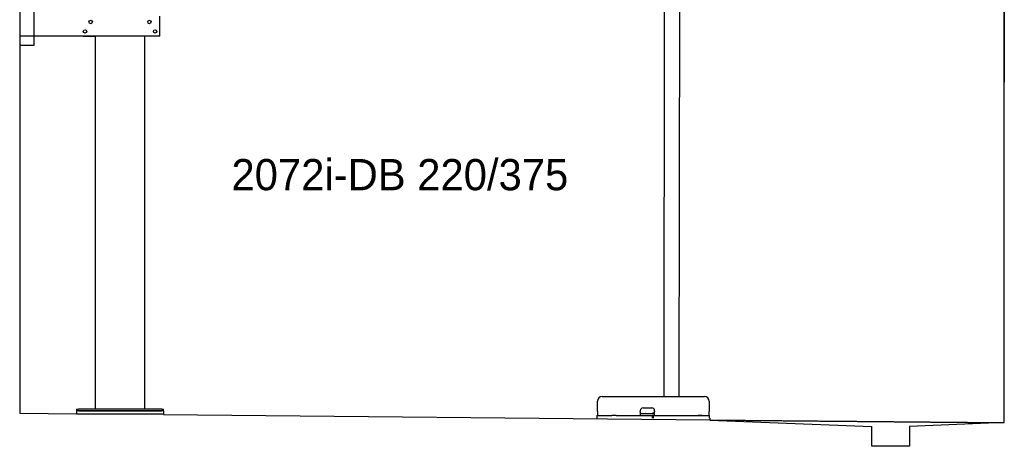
# Model space of a CAD drawing. Extents: x 1073 to 6773, y 5741 to 11866.
# Tile 1 of 54: x 1073 to 6273, y 5741 to 7995. Entities that reach past the tile are written whole.
import ezdxf

# ---------------------------------------------------------------- set-up
doc = ezdxf.new("R2010")
doc.units = 0
doc.linetypes.add('GEN3', pattern=[6.25, 5, -1.25])
doc.layers.get('0').update_dxf_attribs({"linetype": 'CONTINUOUS'})
doc.layers.add('0___1', color=7, linetype='CONTINUOUS')
doc.layers.add('3', color=6, linetype='GEN3')
doc.styles.add('STANDARD-1', font='txt')

# ---------------------------------------------------------------- blocks, each defined once
blk = doc.blocks.new('*U11')
at = {"layer": '0___1', "style": 'STANDARD-1'}
blk.add_text('2072i-DB 220/375', height=165, dxfattribs=at).set_placement((2191.2, 7093.9))

msp = doc.modelspace()

# ---------------------------------------------------------------- linework, layer by layer
for p, q in [((1072.8, 11365.9), (1072.8, 5915.9)), ((6272.8, 11065.9), (6272.8, 7665.9)), ((4477.2, 8174), (4474.2, 6004)), ((4557.2, 8173.9), (4554.2, 6004)), ((6272.8, 5865.9), (6272.8, 8115.9)), ((1147.8, 8063), (1147.8, 7858)), ((1812.8, 7908), (1812.8, 8013)), ((1812.8, 7908), (1072.8, 7908)), ((1407.8, 7908), (1470.8, 7908)), ((1472.8, 5938), (1472.8, 7908)), ((1732.8, 5938), (1732.8, 7908)), ((1797.8, 7908), (1734.8, 7908)), ((1147.8, 7858), (1072.8, 7858)), ((4149, 6004), (4689, 6004)), ((1372.8, 5938), (1372.8, 5928)), ((1372.8, 5938), (1382.8, 5938)), ((1372.8, 5928), (1372.8, 5913)), ((1832.8, 5928), (1372.8, 5928)), ((1822.8, 5938), (1382.8, 5938)), ((1382.8, 5928), (1822.8, 5928)), ((1822.8, 5938), (1832.8, 5938)), ((1832.8, 5928), (1832.8, 5938)), ((1832.8, 5928), (1832.8, 5913)), ((4124, 5924), (4124, 5979)), ((4350, 5924), (4350, 5929)), ((4365, 5944), (4411, 5944)), ((4426, 5929), (4426, 5924)), ((4714, 5979), (4714, 5924)), ((1072.8, 5915.9), (1372.8, 5913)), ((1372.8, 5913), (1832.8, 5913)), ((1832.8, 5913), (1832.8, 5908.6)), ((1832.8, 5908.6), (4717.8, 5880.9)), ((4121.5, 5904), (4131.5, 5904)), ((4121.5, 5904), (4121.5, 5889)), ((4124, 5924), (4124, 5904)), ((4131.5, 5904), (4178, 5904)), ((4178, 5904), (4187.6, 5904)), ((4187.6, 5904), (4200.6, 5904)), ((4222.4, 5904), (4200.6, 5904)), ((4222.4, 5904), (4235.5, 5904)), ((4235.5, 5904), (4245.1, 5904)), ((4245.1, 5904), (4405.5, 5904)), ((4350, 5924), (4350, 5904)), ((4352, 5914), (4350, 5914)), ((4352, 5914), (4424, 5914)), ((4405.5, 5904), (4415.5, 5904)), ((4417.5, 5904), (4415.5, 5904)), ((4415.5, 5889), (4415.5, 5904)), ((4416, 5916), (4417, 5916)), ((4426, 5916), (4417, 5916)), ((4417.5, 5904), (4427.5, 5904)), ((4417.5, 5904), (4417.5, 5889)), ((4423, 5916), (4423, 5915)), ((4423, 5914), (4423, 5915)), ((4426, 5914), (4424, 5914)), ((4426, 5904), (4426, 5924)), ((4427.5, 5904), (4633, 5904)), ((4577.4, 5904), (4590.5, 5904)), ((4590.5, 5904), (4600.1, 5904)), ((4600.1, 5904), (4706.5, 5904)), ((4633, 5904), (4642.6, 5904)), ((4642.6, 5904), (4655.6, 5904)), ((4677.4, 5904), (4655.6, 5904)), ((4706.5, 5904), (4716.5, 5904)), ((4714, 5904), (4714, 5924)), ((4716.5, 5889), (4716.5, 5904)), ((4717.8, 5889), (4717.8, 5879.9)), ((4717.8, 5879.9), (5572.8, 5845.8)), ((5572.8, 5740.9), (5572.8, 5845.8)), ((6272.8, 5865.9), (5772.3, 5845.8)), ((5772.3, 5845.8), (5772.8, 5740.9)), ((5772.8, 5740.9), (5572.8, 5740.9))]:
    msp.add_line(p, q)
for centre in [(1447.8, 7983), (1757.8, 7983), (1417.8, 7933), (1787.8, 7933)]:
    msp.add_circle(centre, 9)
for centre, radius, start, end in [((4149, 5979), 25, 90, 180), ((4689, 5979), 25, 0, 90), ((4365, 5929), 15, 90, 180), ((4411, 5929), 15, 0, 90), ((4357.3, 5915), 1, 270, 330), ((4359, 5914), 1, 0, 150), ((4379, 5914), 1, 30, 180), ((4380.8, 5915), 1, 210, 270), ((4414, 5915), 1, 270, 0), ((4416, 5915), 1, 90, 180)]:
    msp.add_arc(centre, radius, start, end)
at = {"layer": '3'}
msp.add_line((4717.8, 5879.9), (6272.8, 5865.9), dxfattribs=at)

# ---------------------------------------------------------------- block references
msp.add_blockref('*U11', (0, 0))

doc.saveas('drawing.dxf')
